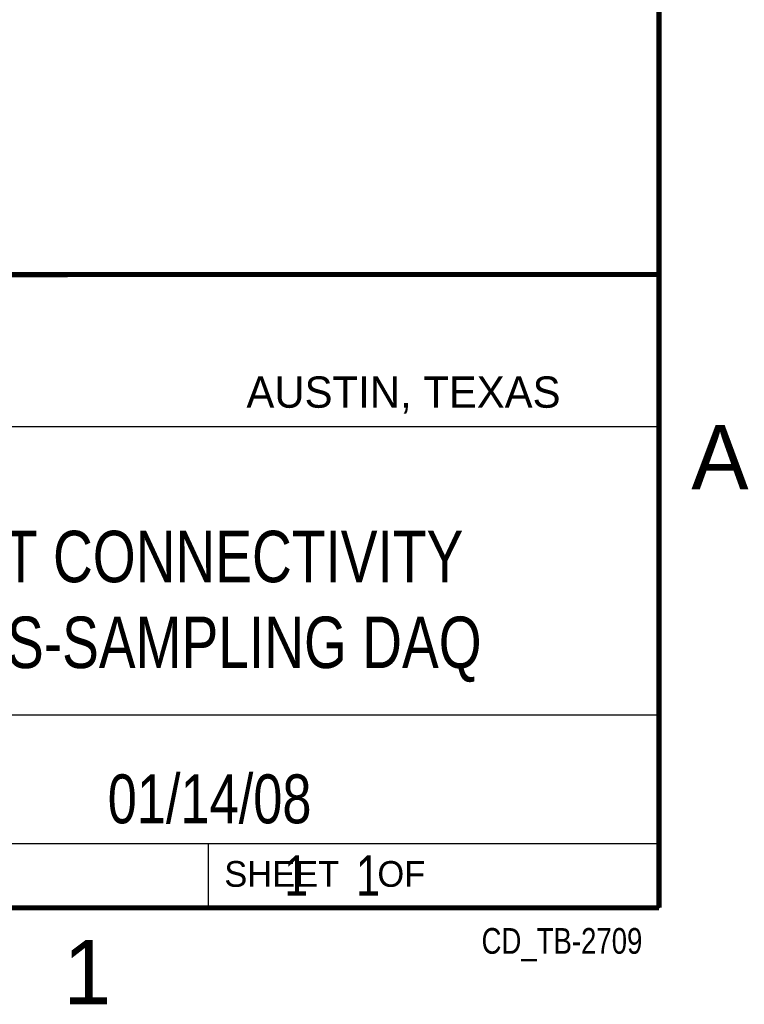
# Model space of a CAD drawing. Header units: inches. Extents: x 0 to 22, y 0 to 17.
# Tile 7 of 14: x 19 to 21.8, y 0.1 to 4. Entities that reach past the tile are written whole.
import ezdxf
from ezdxf.enums import TextEntityAlignment as Align

# ---------------------------------------------------------------- set-up
doc = ezdxf.new("R2010")
doc.units = ezdxf.units.IN
doc.header["$LTSCALE"] = 1.21
doc.header["$MEASUREMENT"] = 0
doc.layers.get('0').update_dxf_attribs({"linetype": 'CONTINUOUS'})
doc.styles.get("Standard").update_dxf_attribs({"font": 'txt', "width": 0.8})

msp = doc.modelspace()

# ---------------------------------------------------------------- linework, layer by layer
at = {"color": 2, "linetype": 'CONTINUOUS'}
for p, q in [((16.3737, 2.9596), (21.5037, 2.9596)), ((16.375, 2.96), (21.5, 2.96)), ((21.5037, 2.9596), (21.5037, 1.2496)), ((16.7288, 2.37), (21.5, 2.37)), ((16.3737, 1.2496), (21.5037, 1.2496)), ((18.01, 1.25), (21.5, 1.25)), ((21.5, 1.25), (21.5, 0.75)), ((16.375, 0.75), (21.5, 0.75)), ((18.01, 0.75), (21.5, 0.75)), ((19.75, 0.75), (21.5, 0.75)), ((19.75, 0.75), (19.75, 0.5)), ((21.5, 0.75), (21.5, 0.5)), ((19.75, 0.5), (21.5, 0.5)), ((20.4977, 0.4994), (21.4977, 0.4994)), ((20.4977, 0.4994), (20.4977, 0.4989)), ((20.4977, 0.4989), (21.4977, 0.4989)), ((21.4977, 0.4994), (21.4977, 0.4989))]:
    msp.add_line(p, q, dxfattribs=at)
at = {"color": 7, "linetype": 'CONTINUOUS', "const_width": 0.02}
for points in [[(21.5, 0.5), (21.5, 16.5)], [(13.6, 2.9595), (21.5, 2.96)], [(0.5, 0.5), (21.5, 0.5)]]:
    msp.add_lwpolyline(points, dxfattribs=at)

# ---------------------------------------------------------------- texts
at = {"color": 2, "linetype": 'CONTINUOUS'}
for s, height, p in [('AUSTIN, TEXAS', 0.121576, (19.898, 2.4426)), ('A', 0.25, (21.625, 2.125)), ('SHEET    OF', 0.1, (19.8121, 0.5815)), ('1', 0.25, (19.1875, 0.125))]:
    msp.add_text(s, height=height, dxfattribs=at).set_placement(p)
at = {"color": 2, "linetype": 'CONTINUOUS', "width": 0.8}
msp.add_text('CD_TB-2709', height=0.1, dxfattribs=at).set_placement((21.4352, 0.3213), align=Align.RIGHT)
at = {"color": 7, "linetype": 'CONTINUOUS'}
for s, insert, char_height, width, attachment_point in [('NI TB-2709 DIRECT CONNECTIVITY\\PTO SIMULTANEOUS-SAMPLING DAQ', (18.9387, 1.9646), 0.2, 4.8, 2), ('01/14/08 ', (19.755, 1.0181), 0.19, 1.368, 2), ('     1    1', (19.8125, 0.7031), 0.15625, 1.375, 1)]:
    msp.add_mtext(s, dxfattribs=dict(at, insert=insert, char_height=char_height, width=width, attachment_point=attachment_point))

doc.saveas('drawing.dxf')
